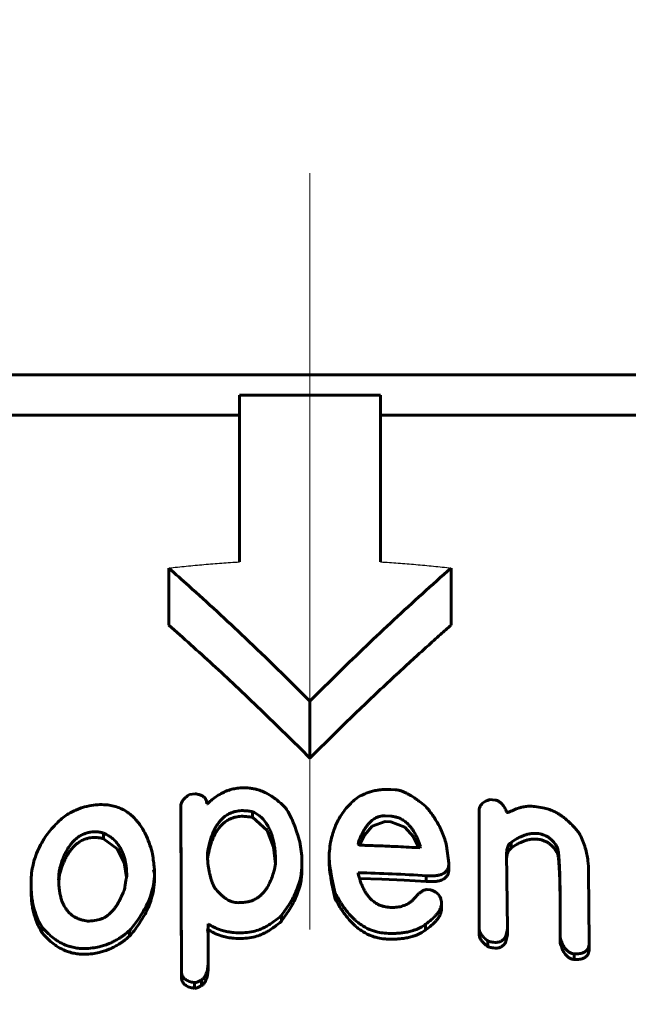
# Model space of a CAD drawing. Header units: millimetres. Extents: x 0 to 841, y 0 to 594.
# Tile 23 of 27: x 653.3 to 659.33, y 382.36 to 392.12. Entities that reach past the tile are written whole.
import ezdxf

# ---------------------------------------------------------------- set-up
doc = ezdxf.new("R2010")
doc.units = ezdxf.units.MM
for name, pattern in [('K5LT-1', [0]), ('K5LT_AXLED', [12, 7.5, -1.5, 1.5, -1.5]), ('K5LT_BASIC', [0]), ('K5LT_THIN', [0])]:
    doc.linetypes.add(name, pattern=pattern)
doc.layers.add('Системный слой', color=7, linetype='Continuous')
doc.layers.add('Системный слой (1)', color=251, linetype='Continuous', true_color=0x6c6c6c)
doc.styles.add('KDIMTEXTSTYLE', font='txt', dxfattribs={"width": 0.96, "oblique": 15, "height": 5})
doc.styles.add('KTEXTSTYLE', font='txt', dxfattribs={"width": 0.96, "height": 5})
doc.dimstyles.new('KDIMSTYLE (0.40)', dxfattribs={"dimtxt": 5, "dimasz": 1, "dimexe": 2, "dimexo": 0, "dimgap": 1, "dimtad": 1, "dimlfac": 2.5, "dimtxsty": 'KDIMTEXTSTYLE', "dimsah": 1, "dimcen": 0, "dimdle": 1, "dimadec": 0, "dimazin": 0, "dimtfac": 0.667, "dimtmove": 0, "dimatfit": 3, "dimfxl": 1, "dimtvp": 1, "dimtolj": 1, "dimtzin": 0, "dimarcsym": 0})

# ---------------------------------------------------------------- blocks, each defined once
blk = doc.blocks.new('U68')
at = {"layer": 'Системный слой (1)', "color": 150, "linetype": 'K5LT_BASIC', "lineweight": 60, "true_color": 0x0080ff}
for p, q in [((654.2644, 383.9006), (654.1296, 384.0024)), ((654.3339, 383.7662), (654.2644, 383.9006)), ((654.3586, 383.6212), (654.3339, 383.7662))]:
    blk.add_line(p, q, dxfattribs=at)
blk = doc.blocks.new('U69')
at = {"layer": 'Системный слой (1)', "color": 150, "linetype": 'K5LT_BASIC', "lineweight": 60, "true_color": 0x0080ff}
for p, q in [((656.8892, 383.6013), (656.6685, 383.6078)), ((657.1098, 383.5916), (656.8892, 383.6013)), ((657.3303, 383.5785), (657.1098, 383.5916))]:
    blk.add_line(p, q, dxfattribs=at)
blk = doc.blocks.new('U70')
at = {"layer": 'Системный слой (1)', "color": 150, "linetype": 'K5LT_BASIC', "lineweight": 60, "true_color": 0x0080ff}
for p, q in [((658.1275, 383.8154), (658.1323, 383.8492)), ((658.1323, 383.8492), (658.1451, 383.8814)), ((658.1451, 383.8814), (658.1708, 383.9086))]:
    blk.add_line(p, q, dxfattribs=at)
blk = doc.blocks.new('U71')
at = {"layer": 'Системный слой (1)', "color": 150, "linetype": 'K5LT_BASIC', "lineweight": 60, "true_color": 0x0080ff}
for p, q in [((655.7522, 384.0843), (655.6058, 384.2155)), ((655.8151, 383.92), (655.7522, 384.0843)), ((655.8354, 383.7496), (655.8151, 383.92))]:
    blk.add_line(p, q, dxfattribs=at)
blk = doc.blocks.new('U72')
at = {"layer": 'Системный слой (1)', "color": 150, "linetype": 'K5LT_BASIC', "lineweight": 60, "true_color": 0x0080ff}
for p, q in [((657.1185, 384.1174), (656.9783, 384.1687)), ((657.2045, 384.0204), (657.1185, 384.1174)), ((657.2574, 383.9126), (657.2045, 384.0204))]:
    blk.add_line(p, q, dxfattribs=at)
blk = doc.blocks.new('U75')
at = {"layer": 'Системный слой (1)', "color": 150, "linetype": 'K5LT_BASIC', "lineweight": 60, "true_color": 0x0080ff}
for p, q in [((653.6947, 383.6487), (653.6884, 383.6108)), ((653.7053, 383.6864), (653.6947, 383.6487)), ((653.6884, 383.6108), (653.6853, 383.5731))]:
    blk.add_line(p, q, dxfattribs=at)
blk = doc.blocks.new('U81')
at = {"layer": 'Системный слой (1)', "color": 150, "linetype": 'K5LT_BASIC', "lineweight": 60, "true_color": 0x0080ff}
for p, q in [((656.921, 384.1719), (656.7929, 384.128)), ((656.7929, 384.128), (656.7177, 384.0385)), ((656.7177, 384.0385), (656.6681, 383.9397))]:
    blk.add_line(p, q, dxfattribs=at)
blk = doc.blocks.new('U94')
at = {"layer": 'Системный слой (1)', "color": 150, "linetype": 'K5LT_BASIC', "lineweight": 60, "true_color": 0x0080ff}
for p, q in [((655.1671, 383.0699), (655.1676, 383.0806)), ((655.1676, 383.0806), (655.1678, 383.0913)), ((655.1678, 383.0913), (655.1679, 383.102))]:
    blk.add_line(p, q, dxfattribs=at)
blk = doc.blocks.new('D10')
at = {"layer": 'Системный слой (1)'}
for points in [[(601.8764, 401.5653), (602.3764, 402.2236), (597.3764, 401.5653), (602.3764, 400.907)], [(701.5764, 400.907), (706.5764, 401.5653), (701.5764, 402.2236), (702.0764, 401.5653)]]:
    blk.add_hatch(color=7, dxfattribs=at).paths.add_polyline_path(points)
at = {"layer": 'Системный слой (1)', "color": 7, "linetype": 'K5LT_THIN', "lineweight": 18}
for p, q in [((597.3764, 307.0019), (597.3764, 403.5653)), ((706.5764, 347.565), (706.5764, 403.5653)), ((597.3764, 401.5653), (602.3764, 402.2236)), ((602.3764, 402.2236), (601.8764, 401.5653)), ((702.0764, 401.5653), (701.5764, 402.2236)), ((701.5764, 402.2236), (706.5764, 401.5653)), ((602.3764, 400.907), (597.3764, 401.5653)), ((706.5764, 401.5653), (597.3764, 401.5653)), ((601.8764, 401.5653), (602.3764, 400.907)), ((706.5764, 401.5653), (701.5764, 400.907)), ((701.5764, 400.907), (702.0764, 401.5653))]:
    blk.add_line(p, q, dxfattribs=at)
blk.add_wipeout([(646.4362, 402.5653), (646.4362, 409.9472), (657.0734, 409.9472), (657.0734, 402.5653)]).dxf.layer = 'Системный слой (1)'
at = {"layer": 'Системный слой (1)', "color": 7, "insert": (646.4362, 409.1528), "char_height": 5, "attachment_point": 1, "style": 'KTEXTSTYLE'}
blk.add_mtext('\\fArial|b0|c204|p34;\\H5.0;\\W1.000;\\Q15;\\fGOST Type AU|b0|i0|c204|p34;\\Q15;\\W0.960;273', dxfattribs=at)
blk = doc.blocks.new('KDIMARROW_01')
at = {"layer": 'Системный слой'}
blk.add_hatch(color=0, dxfattribs=at).paths.add_polyline_path([(0, 0), (-5, 0.6583), (-4.5, 0), (-5, -0.6583)])
at = {"layer": 'Системный слой', "color": 0, "linetype": 'K5LT_THIN', "lineweight": 18}
for p, q in [((-4.5, 0), (-5, 0.6583)), ((-5, 0.6583), (0, 0)), ((0, 0), (-5, -0.6583)), ((-5, -0.6583), (-4.5, 0))]:
    blk.add_line(p, q, dxfattribs=at)
at = {"layer": 'Системный слой (1)', "color": 0, "linetype": 'K5LT_THIN', "lineweight": 18}
blk.add_line((221.4397, 125.4387), (221.0397, 125.4387), dxfattribs=at)

msp = doc.modelspace()

# ---------------------------------------------------------------- linework, layer by layer
at = {"layer": 'Системный слой (1)', "color": 150, "linetype": 'K5LT_BASIC', "lineweight": 60, "true_color": 0x0080ff}
for p, q in [((648.5764, 388.6019), (663.7764, 388.6019)), ((655.4764, 386.7472), (655.4764, 388.4019)), ((655.4764, 388.4019), (656.8764, 388.4019)), ((656.8764, 388.4019), (656.8764, 386.7472)), ((646.201, 388.2019), (655.4764, 388.2019)), ((656.8764, 388.2019), (666.1519, 388.2019)), ((654.7764, 386.1205), (654.7764, 386.6862)), ((657.5764, 386.1205), (657.5764, 386.6862)), ((656.1764, 384.8019), (656.1764, 385.3676)), ((654.981, 384.442), (655.0383, 384.4468)), ((656.9783, 384.4909), (657.022, 384.4883)), ((655.1529, 384.3483), (655.1611, 384.3489)), ((657.962, 384.392), (658.0125, 384.3854)), ((654.9018, 382.6871), (654.895, 384.3269)), ((654.895, 384.2704), (654.895, 384.3269)), ((654.895, 384.2704), (654.9018, 382.6305)), ((655.6058, 384.2155), (655.6058, 384.272)), ((657.8543, 383.1127), (657.8543, 384.2781)), ((658.1271, 384.2711), (658.1271, 384.263)), ((658.1271, 384.263), (658.1421, 384.2609)), ((656.921, 384.2284), (656.9783, 384.2253)), ((656.921, 384.1719), (656.9783, 384.1687)), ((654.1296, 384.0024), (654.1296, 384.059)), ((656.0806, 383.9477), (656.0956, 383.8319)), ((656.655, 383.9455), (656.6618, 383.9807)), ((656.6618, 383.9422), (656.6618, 383.9807)), ((658.1708, 383.9086), (658.1708, 383.9651)), ((655.1611, 383.8019), (655.1611, 383.859)), ((657.273, 383.9252), (657.2662, 383.9121)), ((657.5322, 383.9329), (657.554, 383.7583)), ((658.1271, 383.8576), (658.1339, 383.1076)), ((658.6237, 383.8666), (658.6237, 383.9232)), ((656.0956, 383.8319), (656.0956, 383.7241)), ((656.3671, 383.7443), (656.3671, 383.8008)), ((657.554, 383.7018), (657.554, 383.7583)), ((653.7053, 383.6864), (653.7053, 383.743)), ((654.6262, 383.6921), (654.6344, 383.6577)), ((654.6344, 383.6577), (654.6344, 383.6997)), ((654.6344, 383.6011), (654.6344, 383.6577)), ((656.0956, 383.6675), (656.0956, 383.7241)), ((656.655, 383.6646), (656.655, 383.6578)), ((658.9402, 383.6756), (658.947, 382.9745)), ((653.4106, 383.4994), (653.4106, 383.556)), ((657.3303, 383.5785), (657.3303, 383.6351)), ((656.4244, 383.4133), (656.4244, 383.4699)), ((657.3385, 383.4971), (657.374, 383.4942)), ((655.5062, 383.3695), (655.4776, 383.3682)), ((657.4817, 383.3777), (657.4817, 383.3642)), ((657.4817, 383.3076), (657.4817, 383.3642)), ((655.8937, 383.1835), (655.8937, 383.2401)), ((658.6592, 383.0241), (658.6592, 383.1802)), ((653.5184, 383.0736), (653.5184, 383.1302)), ((654.3888, 383.0368), (654.3888, 383.0934)), ((655.1611, 383.1009), (655.1679, 383.066)), ((655.1679, 383.102), (655.1679, 383.1586)), ((655.1679, 383.066), (655.1679, 382.7924)), ((655.5349, 383.0709), (655.513, 383.07)), ((657.3235, 383.0975), (657.3235, 383.1541)), ((657.8543, 383.0561), (657.8543, 383.1127)), ((658.1339, 383.051), (658.1339, 383.1076)), ((655.5349, 383.0144), (655.513, 383.0134)), ((657.9402, 382.9325), (657.9402, 382.9891)), ((657.9975, 382.9756), (657.9907, 382.9764)), ((658.6592, 382.9675), (658.6592, 383.0241)), ((658.947, 382.918), (658.947, 382.9745)), ((657.9975, 382.919), (657.9907, 382.9199)), ((655.1679, 382.7358), (655.1679, 382.7924)), ((658.7956, 382.8035), (658.7956, 382.8601)), ((655.0383, 382.5752), (655.0314, 382.5747)), ((655.0314, 382.5181), (655.0314, 382.5747)), ((655.1024, 382.5449), (655.1024, 382.6015)), ((655.0383, 382.5186), (655.0314, 382.5181))]:
    msp.add_line(p, q, dxfattribs=at)
for centre, radius, start, end in [((656.0526, 369.6102), 14.898, 80.59452, 80.90283), ((656.2663, 367.4909), 15.8576, 98.00239, 98.26632)]:
    msp.add_arc(centre, radius, start, end, dxfattribs=at)
at = {"layer": 'Системный слой (1)', "color": 7, "linetype": 'K5LT-1'}
for points in [[(654.7764, 386.6862), (654.8343, 386.6929), (654.9505, 386.7056), (655.1258, 386.7221), (655.3014, 386.7362), (655.4182, 386.7438), (655.4764, 386.7472)], [(656.8764, 386.7472), (656.9347, 386.7438), (657.0514, 386.7362), (657.2267, 386.7222), (657.4018, 386.7056), (657.5183, 386.6929), (657.5764, 386.6862)]]:
    msp.add_open_spline(points, degree=3, dxfattribs=at)
at = {"layer": 'Системный слой (1)', "color": 150, "linetype": 'K5LT_BASIC', "lineweight": 60, "true_color": 0x0080ff}
for points, knots in [([(656.1764, 385.3676), (655.9638, 385.5802), (655.5666, 385.9681), (655.0973, 386.4021), (654.8428, 386.628), (654.7764, 386.6862)], [0, 0, 0, 0, 2.785503, 5.164579, 6, 6, 6, 6]), ([(657.5764, 386.6862), (657.3856, 386.5188), (657.0122, 386.1802), (656.5478, 385.736), (656.2722, 385.4633), (656.1764, 385.3676)], [0, 0, 0, 0, 2.4017, 4.74577, 6, 6, 6, 6]), ([(654.7764, 386.1205), (654.9229, 385.992), (655.1447, 385.7925), (655.4476, 385.5106), (655.7699, 385.2041), (656.0146, 384.9637), (656.1764, 384.8019)], [0, 0, 0, 0, 2.151747, 3.280598, 4.526652, 7, 7, 7, 7]), ([(657.5764, 386.1205), (657.5413, 386.0897), (657.4616, 386.0193), (657.3537, 385.9228), (657.2301, 385.8109), (657.0922, 385.6846), (656.8572, 385.4657), (656.5484, 385.1705), (656.3003, 384.9258), (656.1764, 384.8019)], [0, 0, 0, 0, 0.737512, 1.675221, 2.276235, 3.354583, 4.604913, 7.2952, 10, 10, 10, 10]), ([(654.981, 384.442), (654.9676, 384.4321), (654.9492, 384.4173), (654.929, 384.3969), (654.9144, 384.3796), (654.9022, 384.3602), (654.896, 384.3412), (654.895, 384.3307), (654.895, 384.3269)], [0, 0, 0, 0, 2.763031, 3.942816, 5.011791, 6.831091, 8.223491, 9, 9, 9, 9]), ([(655.1529, 384.3483), (655.1529, 384.3609), (655.1507, 384.3762), (655.1434, 384.3924), (655.1394, 384.3995), (655.1334, 384.4077), (655.124, 384.4173), (655.1108, 384.4267), (655.0948, 384.4345), (655.0709, 384.4424), (655.0516, 384.4455), (655.0383, 384.4468)], [0, 0, 0, 0, 3.166019, 3.76531, 4.307328, 5.112398, 6.110828, 7.270967, 8.489876, 9.607573, 12, 12, 12, 12]), ([(655.498, 384.507), (655.4787, 384.5061), (655.4508, 384.503), (655.4153, 384.4957), (655.3884, 384.4887), (655.3588, 384.4789), (655.3269, 384.4657), (655.2864, 384.4455), (655.242, 384.4176), (655.1978, 384.3831), (655.1722, 384.3598), (655.1611, 384.3489)], [0, 0, 0, 0, 1.690778, 2.462622, 3.206433, 4.172037, 5.283571, 6.377912, 8.431278, 10.364413, 12, 12, 12, 12]), ([(655.9373, 384.3048), (655.9163, 384.327), (655.88, 384.362), (655.8303, 384.4011), (655.7845, 384.4322), (655.7441, 384.4548), (655.6951, 384.4762), (655.6577, 384.4889), (655.6159, 384.4989), (655.5704, 384.5063), (655.5298, 384.5082), (655.5028, 384.5073), (655.498, 384.507)], [0, 0, 0, 0, 2.687989, 4.320078, 5.270497, 7.19846, 7.973166, 9.362157, 10.13956, 11.103342, 12.664179, 13, 13, 13, 13]), ([(656.9783, 384.4909), (656.9642, 384.4917), (656.9412, 384.4923), (656.9077, 384.4912), (656.8772, 384.4887), (656.8398, 384.4834), (656.7984, 384.4744), (656.7548, 384.4611), (656.7006, 384.4397), (656.6634, 384.4199), (656.64, 384.4055)], [0, 0, 0, 0, 1.251579, 2.031718, 2.976202, 3.980406, 5.432642, 6.846072, 8.221194, 11, 11, 11, 11]), ([(657.3235, 384.3237), (657.302, 384.3414), (657.2695, 384.3671), (657.2219, 384.4011), (657.1868, 384.4241), (657.1511, 384.4448), (657.1199, 384.4606), (657.0874, 384.4741), (657.0556, 384.484), (657.0327, 384.4876), (657.022, 384.4883)], [0, 0, 0, 0, 2.814073, 4.119453, 5.71395, 6.864091, 8.045762, 8.973469, 10.074025, 11, 11, 11, 11]), ([(654.0082, 384.3321), (653.978, 384.3274), (653.9314, 384.3161), (653.8811, 384.2975), (653.84, 384.2797), (653.7959, 384.2575), (653.7599, 384.2355), (653.7421, 384.2238)], [0, 0, 0, 0, 2.442065, 3.859676, 4.380073, 6.146694, 8, 8, 8, 8]), ([(654.6125, 383.8697), (654.6037, 383.9005), (654.5845, 383.9603), (654.5509, 384.0389), (654.5165, 384.102), (654.4869, 384.1463), (654.4536, 384.1882), (654.4217, 384.2215), (654.3883, 384.2494), (654.3541, 384.274), (654.3211, 384.2928), (654.2763, 384.3123), (654.2318, 384.3269), (654.1667, 384.3388), (654.0914, 384.3419), (654.0367, 384.3366), (654.0082, 384.3321)], [0, 0, 0, 0, 2.2688, 4.346965, 5.795623, 7.097762, 7.880491, 9.272701, 10.009309, 10.541229, 11.793552, 12.189864, 13.252639, 14.302688, 15.587717, 17, 17, 17, 17]), ([(656.64, 384.4055), (656.607, 384.3786), (656.5567, 384.3303), (656.4978, 384.2556), (656.4591, 384.1924), (656.4203, 384.112), (656.3822, 383.9958), (656.3683, 383.8838), (656.3671, 383.8125), (656.3671, 383.8008)], [0, 0, 0, 0, 1.652054, 2.786236, 3.970853, 4.833424, 6.712916, 9.463775, 10, 10, 10, 10]), ([(657.962, 384.392), (657.95, 384.3884), (657.9306, 384.3813), (657.9059, 384.3681), (657.8871, 384.3541), (657.873, 384.3386), (657.864, 384.3235), (657.8563, 384.3039), (657.8543, 384.2888), (657.8543, 384.2781)], [0, 0, 0, 0, 1.898786, 3.176523, 4.536252, 5.880962, 6.982352, 7.873221, 10, 10, 10, 10]), ([(658.1271, 384.2711), (658.1246, 384.2766), (658.1188, 384.2889), (658.1085, 384.3079), (658.0962, 384.3271), (658.0837, 384.343), (658.0718, 384.3554), (658.0605, 384.3651), (658.0483, 384.3733), (658.0357, 384.3795), (658.0237, 384.3834), (658.0162, 384.3849), (658.0125, 384.3854)], [0, 0, 0, 0, 1.538204, 3.509798, 5.459812, 7.178476, 8.348925, 9.424773, 10.493132, 11.506831, 12.281727, 13, 13, 13, 13]), ([(655.1611, 383.859), (655.1654, 383.8876), (655.1738, 383.9326), (655.1896, 383.9928), (655.2044, 384.0374), (655.22, 384.075), (655.2375, 384.1104), (655.2545, 384.139), (655.2713, 384.1622), (655.2912, 384.1868), (655.3121, 384.2077), (655.3373, 384.2272), (655.3535, 384.2381), (655.3761, 384.2509), (655.4048, 384.2636), (655.4371, 384.2729), (655.4684, 384.2786), (655.4875, 384.2803), (655.498, 384.2808)], [0, 0, 0, 0, 3.191603, 4.972326, 6.659356, 8.183198, 9.245968, 10.736105, 11.54399, 12.066954, 13.800416, 14.296274, 14.918984, 15.504248, 16.509079, 17.505398, 18.179126, 19, 19, 19, 19]), ([(655.6058, 384.272), (655.5969, 384.2731), (655.5814, 384.2749), (655.5588, 384.2773), (655.5399, 384.279), (655.5238, 384.2802), (655.5124, 384.2808), (655.5043, 384.281), (655.4999, 384.2809), (655.498, 384.2808)], [0, 0, 0, 0, 2.512746, 4.31796, 6.316921, 7.775851, 8.785342, 9.49352, 10, 10, 10, 10]), ([(655.8364, 383.7545), (655.8364, 383.7872), (655.8347, 383.8392), (655.8274, 383.9095), (655.8184, 383.9637), (655.8076, 384.0095), (655.7944, 384.0519), (655.7793, 384.0906), (655.7609, 384.1271), (655.7364, 384.1664), (655.7113, 384.1973), (655.6787, 384.2275), (655.6486, 384.2502), (655.6208, 384.2653), (655.6058, 384.272)], [0, 0, 0, 0, 2.624666, 4.130215, 5.590446, 6.967239, 7.832652, 9.060281, 10.162212, 10.930306, 12.503607, 13.010403, 13.986996, 15, 15, 15, 15]), ([(656.0806, 383.9477), (656.0733, 383.9777), (656.0618, 384.0198), (656.0441, 384.0758), (656.0295, 384.1173), (656.0128, 384.16), (655.9922, 384.2067), (655.968, 384.2546), (655.9478, 384.2886), (655.9373, 384.3048)], [0, 0, 0, 0, 2.447631, 3.454655, 4.616609, 5.896677, 7.024027, 8.558937, 10, 10, 10, 10]), ([(657.5322, 383.9329), (657.521, 383.9772), (657.4995, 384.042), (657.4614, 384.1236), (657.4316, 384.1773), (657.3886, 384.2444), (657.3514, 384.2921), (657.3235, 384.3237)], [0, 0, 0, 0, 2.594918, 3.813, 4.911823, 5.883665, 8, 8, 8, 8]), ([(658.4082, 384.3208), (658.3883, 384.3239), (658.352, 384.3259), (658.3044, 384.3207), (658.2724, 384.3136), (658.2359, 384.3033), (658.1935, 384.2872), (658.1586, 384.2699), (658.1421, 384.2609)], [0, 0, 0, 0, 1.797894, 3.292066, 4.441356, 4.95257, 7.007475, 9, 9, 9, 9]), ([(658.8543, 384.0455), (658.8337, 384.0727), (658.8024, 384.111), (658.754, 384.161), (658.7191, 384.1929), (658.6849, 384.2199), (658.6553, 384.2405), (658.6248, 384.2592), (658.5867, 384.2785), (658.5406, 384.2964), (658.5055, 384.3049), (658.4873, 384.3079)], [0, 0, 0, 0, 2.960033, 4.16016, 5.696388, 6.764065, 7.573178, 8.458309, 9.45452, 10.706472, 12, 12, 12, 12]), ([(653.7421, 384.2238), (653.7062, 384.194), (653.6518, 384.1433), (653.5885, 384.0699), (653.5474, 384.0133), (653.5084, 383.9499), (653.4725, 383.8777), (653.4445, 383.7992), (653.4178, 383.6915), (653.4106, 383.6128), (653.4106, 383.556)], [0, 0, 0, 0, 1.738836, 2.82707, 3.835327, 4.592273, 5.942738, 7.304619, 8.304245, 11, 11, 11, 11]), ([(655.1611, 383.8024), (655.1654, 383.831), (655.1738, 383.8761), (655.1896, 383.9362), (655.2044, 383.9808), (655.22, 384.0185), (655.2375, 384.0538), (655.2545, 384.0824), (655.2713, 384.1056), (655.2912, 384.1302), (655.3121, 384.1511), (655.3373, 384.1706), (655.3535, 384.1815), (655.3761, 384.1944), (655.4048, 384.207), (655.4371, 384.2164), (655.4684, 384.222), (655.4875, 384.2238), (655.498, 384.2243)], [0, 0, 0, 0, 3.191603, 4.972326, 6.659356, 8.183198, 9.245968, 10.736105, 11.54399, 12.066954, 13.800416, 14.296274, 14.918984, 15.504248, 16.509079, 17.505398, 18.179126, 19, 19, 19, 19]), ([(655.6058, 384.2155), (655.5969, 384.2165), (655.5814, 384.2183), (655.5588, 384.2207), (655.5399, 384.2225), (655.5238, 384.2237), (655.5124, 384.2243), (655.5043, 384.2244), (655.4999, 384.2244), (655.498, 384.2243)], [0, 0, 0, 0, 2.512746, 4.31796, 6.316921, 7.775851, 8.785342, 9.49352, 10, 10, 10, 10]), ([(656.921, 384.2284), (656.9148, 384.2288), (656.9053, 384.2288), (656.8912, 384.2277), (656.8778, 384.2258), (656.8619, 384.222), (656.8452, 384.2163), (656.8285, 384.2085), (656.8113, 384.1985), (656.7933, 384.1854), (656.7747, 384.1688), (656.7563, 384.1492), (656.7388, 384.1271), (656.7205, 384.1003), (656.6997, 384.0649), (656.6796, 384.0239), (656.6671, 383.9941), (656.6618, 383.9807)], [0, 0, 0, 0, 0.71624, 1.083961, 1.621511, 2.292582, 3.021465, 3.772067, 4.607585, 5.612885, 6.776045, 8.070721, 9.477831, 10.923969, 12.939811, 15.737414, 18, 18, 18, 18]), ([(657.273, 383.9252), (657.2654, 383.9485), (657.2514, 383.9866), (657.2277, 384.0372), (657.2076, 384.0729), (657.1891, 384.1004), (657.1726, 384.1219), (657.1519, 384.1454), (657.1284, 384.1671), (657.1039, 384.1846), (657.0852, 384.1957), (657.0672, 384.2046), (657.0443, 384.2135), (657.015, 384.2215), (656.991, 384.2245), (656.9783, 384.2253)], [0, 0, 0, 0, 3.002362, 4.858217, 6.578313, 7.740329, 8.616644, 9.576525, 11.147917, 11.957211, 12.599347, 13.260372, 13.863115, 14.875738, 16, 16, 16, 16]), ([(653.7053, 383.743), (653.7131, 383.768), (653.7262, 383.805), (653.749, 383.8563), (653.7683, 383.8928), (653.7919, 383.9302), (653.8144, 383.9597), (653.8431, 383.9904), (653.8676, 384.0115), (653.8934, 384.0288), (653.9109, 384.0389), (653.9357, 384.0508), (653.9658, 384.0614), (653.9899, 384.0665), (654.0013, 384.0682)], [0, 0, 0, 0, 2.904128, 4.270601, 5.970636, 7.232127, 8.788854, 9.643034, 11.261401, 11.743952, 12.382763, 13.003859, 14.064167, 15, 15, 15, 15]), ([(654.1296, 384.059), (654.1183, 384.0619), (654.0958, 384.0668), (654.0622, 384.0709), (654.0306, 384.0715), (654.0107, 384.0697), (654.0013, 384.0682)], [0, 0, 0, 0, 1.970782, 3.851431, 5.51168, 7, 7, 7, 7]), ([(654.3601, 383.6262), (654.3601, 383.6618), (654.3568, 383.7211), (654.343, 383.7933), (654.3297, 383.8371), (654.3179, 383.8676), (654.3054, 383.8948), (654.2872, 383.9269), (654.2629, 383.9606), (654.2328, 383.9926), (654.1987, 384.0207), (654.1643, 384.0424), (654.14, 384.0544), (654.1296, 384.059)], [0, 0, 0, 0, 3.037142, 5.030314, 6.241486, 6.91014, 7.768581, 8.731215, 9.943266, 11.090941, 12.136334, 13.229737, 14, 14, 14, 14]), ([(658.1708, 383.9651), (658.1894, 383.9785), (658.2205, 383.9988), (658.2637, 384.0211), (658.2917, 384.0329), (658.3168, 384.0417), (658.3433, 384.0491), (658.3757, 384.0546), (658.4098, 384.0562), (658.432, 384.0543), (658.4436, 384.0525)], [0, 0, 0, 0, 2.853611, 4.503882, 5.722752, 6.341165, 7.479859, 8.742938, 9.818625, 11, 11, 11, 11]), ([(658.4436, 384.0525), (658.4532, 384.051), (658.4683, 384.0478), (658.4883, 384.0418), (658.5052, 384.0355), (658.525, 384.0263), (658.5491, 384.0118), (658.5738, 383.9916), (658.5942, 383.9692), (658.6107, 383.9463), (658.6194, 383.9313), (658.6237, 383.9232)], [0, 0, 0, 0, 1.354483, 2.159293, 2.937334, 3.932436, 5.319582, 7.124477, 8.922473, 10.329576, 12, 12, 12, 12]), ([(658.9402, 383.6756), (658.9402, 383.7117), (658.9367, 383.7689), (658.9236, 383.8471), (658.9017, 383.9346), (658.8762, 384.0007), (658.8543, 384.0455)], [0, 0, 0, 0, 2.057599, 3.237444, 4.414988, 7, 7, 7, 7]), ([(654.0013, 384.0117), (653.9928, 384.0104), (653.9737, 384.0066), (653.9478, 383.9987), (653.923, 383.9884), (653.9028, 383.9779), (653.8744, 383.9601), (653.848, 383.9385), (653.8206, 383.9101), (653.8004, 383.8851), (653.7819, 383.8582), (653.7639, 383.8282), (653.7466, 383.7945), (653.7253, 383.7459), (653.7127, 383.7102), (653.7053, 383.6864)], [0, 0, 0, 0, 0.748424, 1.682875, 2.352816, 3.13287, 3.75136, 5.471912, 6.433906, 7.762068, 8.829089, 9.944953, 11.606397, 13.067026, 16, 16, 16, 16]), ([(654.1296, 384.0024), (654.1183, 384.0053), (654.0958, 384.0102), (654.0622, 384.0143), (654.0306, 384.0149), (654.0107, 384.0131), (654.0013, 384.0117)], [0, 0, 0, 0, 1.970782, 3.851431, 5.51168, 7, 7, 7, 7]), ([(656.655, 383.9455), (656.6574, 383.9442), (656.6613, 383.9423), (656.6667, 383.9402), (656.6714, 383.9387), (656.6748, 383.938), (656.6768, 383.938)], [0, 0, 0, 0, 2.590913, 3.985375, 5.279698, 7, 7, 7, 7]), ([(658.1271, 383.8576), (658.1271, 383.8687), (658.1282, 383.8871), (658.1333, 383.9117), (658.1433, 383.9382), (658.157, 383.956), (658.1708, 383.9651)], [0, 0, 0, 0, 1.995123, 3.281781, 4.513032, 7, 7, 7, 7]), ([(658.1708, 383.9086), (658.1894, 383.9219), (658.2205, 383.9422), (658.2637, 383.9646), (658.2917, 383.9764), (658.3168, 383.9851), (658.3433, 383.9925), (658.3757, 383.998), (658.4098, 383.9996), (658.432, 383.9978), (658.4436, 383.9959)], [0, 0, 0, 0, 2.853611, 4.503882, 5.722752, 6.341165, 7.479859, 8.742938, 9.818625, 11, 11, 11, 11]), ([(658.4436, 383.9959), (658.4532, 383.9944), (658.4683, 383.9912), (658.4883, 383.9852), (658.5052, 383.9789), (658.525, 383.9697), (658.5491, 383.9553), (658.5738, 383.9351), (658.5942, 383.9126), (658.6107, 383.8897), (658.6194, 383.8748), (658.6237, 383.8666)], [0, 0, 0, 0, 1.354483, 2.159293, 2.937334, 3.932436, 5.319582, 7.124477, 8.922473, 10.329576, 12, 12, 12, 12]), ([(654.6344, 383.6997), (654.6343, 383.7007), (654.6341, 383.7036), (654.6337, 383.7083), (654.6329, 383.7153), (654.6317, 383.7257), (654.6297, 383.7418), (654.6267, 383.7646), (654.621, 383.8081), (654.6161, 383.8438), (654.6125, 383.8697)], [0, 0, 0, 0, 0.186985, 0.554316, 0.91041, 1.554744, 2.559124, 4.045888, 5.97909, 11, 11, 11, 11]), ([(656.6768, 383.938), (656.6986, 383.9372), (656.74, 383.9358), (656.8072, 383.9335), (656.9105, 383.9298), (657.0655, 383.9233), (657.1947, 383.9164), (657.2662, 383.9121)], [0, 0, 0, 0, 0.885205, 1.687785, 2.734791, 5.087884, 8, 8, 8, 8]), ([(658.6237, 383.9232), (658.6244, 383.9231), (658.6251, 383.9227), (658.626, 383.922), (658.6267, 383.9213), (658.6276, 383.9202), (658.6287, 383.9185), (658.6302, 383.9154), (658.6321, 383.9103), (658.6343, 383.9025), (658.6365, 383.8921), (658.6387, 383.8789), (658.6411, 383.8609), (658.6436, 383.8366), (658.6462, 383.8052), (658.6489, 383.7635), (658.6519, 383.7028), (658.6546, 383.6207), (658.6567, 383.526), (658.658, 383.4342), (658.659, 383.3197), (658.6592, 383.2367), (658.6592, 383.1802)], [0, 0, 0, 0, 0.041405, 0.059023, 0.082527, 0.115643, 0.166503, 0.252017, 0.405228, 0.645051, 0.969161, 1.370612, 1.854734, 2.633106, 3.612035, 4.757665, 6.500102, 9.226654, 12.375168, 15.28587, 17.74582, 23, 23, 23, 23]), ([(658.6237, 383.8666), (658.6244, 383.8665), (658.6251, 383.8661), (658.626, 383.8654), (658.6267, 383.8647), (658.6276, 383.8636), (658.6287, 383.8619), (658.6302, 383.8588), (658.6321, 383.8537), (658.6343, 383.8459), (658.6365, 383.8355), (658.6387, 383.8224), (658.6411, 383.8043), (658.6436, 383.7801), (658.6462, 383.7487), (658.6489, 383.7069), (658.6519, 383.6463), (658.6546, 383.5641), (658.6567, 383.4694), (658.658, 383.3776), (658.659, 383.2632), (658.6592, 383.1801), (658.6592, 383.1236)], [0, 0, 0, 0, 0.041405, 0.059023, 0.082527, 0.115643, 0.166503, 0.252017, 0.405228, 0.645051, 0.969161, 1.370612, 1.854734, 2.633106, 3.612035, 4.757665, 6.500102, 9.226654, 12.375168, 15.28587, 17.74582, 23, 23, 23, 23]), ([(655.1611, 383.8019), (655.1634, 383.7726), (655.1682, 383.7303), (655.1776, 383.6769), (655.1853, 383.6422), (655.1935, 383.611), (655.2056, 383.5723), (655.2166, 383.5442), (655.2252, 383.5258)], [0, 0, 0, 0, 2.806796, 4.072363, 5.168119, 6.185917, 7.124989, 9, 9, 9, 9]), ([(655.5062, 383.3695), (655.5222, 383.3703), (655.551, 383.3735), (655.5849, 383.3822), (655.607, 383.3902), (655.6235, 383.3975), (655.6416, 383.4068), (655.6629, 383.4203), (655.685, 383.4375), (655.7066, 383.458), (655.7268, 383.4813), (655.7442, 383.5053), (655.7628, 383.5353), (655.7821, 383.5731), (655.802, 383.6223), (655.8212, 383.6837), (655.8314, 383.7287), (655.8364, 383.7545)], [0, 0, 0, 0, 1.267579, 2.281051, 2.818295, 3.206122, 3.803932, 4.565627, 5.433718, 6.370387, 7.386995, 8.458328, 9.370876, 11.019039, 12.9232, 15.067454, 18, 18, 18, 18]), ([(656.3671, 383.8008), (656.37, 383.7698), (656.3759, 383.7201), (656.3931, 383.6096), (656.4098, 383.5304), (656.4244, 383.4699)], [0, 0, 0, 0, 1.682059, 2.689378, 6, 6, 6, 6]), ([(657.3303, 383.6351), (657.3518, 383.6334), (657.3885, 383.632), (657.4265, 383.6353), (657.4458, 383.6387), (657.4566, 383.6409), (657.4715, 383.645), (657.4891, 383.6515), (657.5069, 383.6611), (657.522, 383.6731), (657.5331, 383.6858), (657.5433, 383.702), (657.552, 383.7258), (657.554, 383.7464), (657.554, 383.7583)], [0, 0, 0, 0, 2.906104, 4.774367, 5.093595, 5.587169, 6.296414, 7.244994, 8.285155, 9.347949, 10.330734, 11.152742, 12.745573, 15, 15, 15, 15]), ([(653.7053, 383.743), (653.6997, 383.7269), (653.6909, 383.6924), (653.6857, 383.6463), (653.6848, 383.6165), (653.6848, 383.6051)], [0, 0, 0, 0, 2.105656, 4.499335, 6, 6, 6, 6]), ([(654.3888, 383.0934), (654.4189, 383.1284), (654.4685, 383.1918), (654.5211, 383.2738), (654.5546, 383.3364), (654.581, 383.3938), (654.6068, 383.4644), (654.6287, 383.5548), (654.6344, 383.6214), (654.6344, 383.6577)], [0, 0, 0, 0, 2.026055, 3.580087, 4.476427, 5.366037, 6.602313, 8.142607, 10, 10, 10, 10]), ([(654.6262, 383.6921), (654.6275, 383.6922), (654.6294, 383.6926), (654.6314, 383.6937), (654.6324, 383.6945), (654.6332, 383.6954), (654.6342, 383.6972), (654.6344, 383.6987), (654.6344, 383.6997)], [0, 0, 0, 0, 2.492251, 3.477821, 4.343884, 5.213958, 6.226146, 9, 9, 9, 9]), ([(655.8937, 383.2401), (655.9261, 383.2836), (655.9709, 383.3498), (656.0221, 383.4433), (656.055, 383.5171), (656.0788, 383.5902), (656.0925, 383.6593), (656.0956, 383.7025), (656.0956, 383.7241)], [0, 0, 0, 0, 2.602905, 3.872901, 5.304934, 6.703508, 7.852297, 9, 9, 9, 9]), ([(655.8937, 383.1835), (655.9261, 383.227), (655.9709, 383.2932), (656.0221, 383.3867), (656.055, 383.4605), (656.0788, 383.5337), (656.0925, 383.6027), (656.0956, 383.6459), (656.0956, 383.6675)], [0, 0, 0, 0, 2.602905, 3.872901, 5.304934, 6.703508, 7.852297, 9, 9, 9, 9]), ([(656.3671, 383.7443), (656.37, 383.7132), (656.3759, 383.6635), (656.3931, 383.553), (656.4098, 383.4738), (656.4244, 383.4133)], [0, 0, 0, 0, 1.682059, 2.689378, 6, 6, 6, 6]), ([(656.655, 383.6578), (656.6607, 383.634), (656.6711, 383.5966), (656.6893, 383.5468), (656.7057, 383.51), (656.7223, 383.4791), (656.7407, 383.4502), (656.7587, 383.4266), (656.7769, 383.4068), (656.798, 383.3867), (656.8201, 383.3696), (656.8489, 383.3527), (656.8744, 383.3409), (656.9077, 383.33), (656.9403, 383.3237), (656.9623, 383.3216), (656.9715, 383.3212)], [0, 0, 0, 0, 2.88206, 4.488498, 6.014338, 7.398283, 8.366384, 9.727225, 10.527572, 11.124514, 12.650289, 13.21123, 14.206572, 15.156437, 16.225426, 17, 17, 17, 17]), ([(657.3303, 383.5785), (657.3518, 383.5768), (657.3885, 383.5754), (657.4265, 383.5788), (657.4458, 383.5821), (657.4566, 383.5844), (657.4715, 383.5884), (657.4891, 383.595), (657.5069, 383.6046), (657.522, 383.6165), (657.5331, 383.6292), (657.5433, 383.6454), (657.552, 383.6692), (657.554, 383.6898), (657.554, 383.7018)], [0, 0, 0, 0, 2.906104, 4.774367, 5.093595, 5.587169, 6.296414, 7.244994, 8.285155, 9.347949, 10.330734, 11.152742, 12.745573, 15, 15, 15, 15]), ([(653.4106, 383.556), (653.4106, 383.5176), (653.4134, 383.4604), (653.4237, 383.3855), (653.4385, 383.3135), (653.4659, 383.227), (653.4989, 383.1616), (653.5184, 383.1302)], [0, 0, 0, 0, 2.070939, 3.099266, 4.106596, 6.068724, 8, 8, 8, 8]), ([(653.6848, 383.6051), (653.6848, 383.5764), (653.6867, 383.5311), (653.6946, 383.4709), (653.704, 383.4261), (653.7156, 383.3883), (653.7313, 383.3495), (653.75, 383.3153), (653.7774, 383.2789), (653.8029, 383.2539), (653.8327, 383.2321), (653.8601, 383.2164), (653.8933, 383.2026), (653.9349, 383.1906), (653.9664, 383.1856), (653.9863, 383.1838)], [0, 0, 0, 0, 2.616272, 4.080238, 5.475185, 6.748314, 7.645074, 9.228259, 10.16163, 11.534466, 12.1368, 13.037394, 13.900674, 14.701953, 16, 16, 16, 16]), ([(654.3383, 383.5016), (654.34, 383.5133), (654.3429, 383.533), (654.3471, 383.5602), (654.3505, 383.5807), (654.3532, 383.5961), (654.3553, 383.6066), (654.3568, 383.6139), (654.3584, 383.6203), (654.3595, 383.6241), (654.3601, 383.6262)], [0, 0, 0, 0, 3.085543, 5.219641, 7.205968, 8.517964, 9.296772, 9.980017, 10.456736, 11, 11, 11, 11]), ([(654.3888, 383.0368), (654.4189, 383.0718), (654.4685, 383.1352), (654.5211, 383.2173), (654.5546, 383.2798), (654.581, 383.3372), (654.6068, 383.4079), (654.6287, 383.4982), (654.6344, 383.5648), (654.6344, 383.6011)], [0, 0, 0, 0, 2.026055, 3.580087, 4.476427, 5.366037, 6.602313, 8.142607, 10, 10, 10, 10]), ([(653.4106, 383.4994), (653.4106, 383.4611), (653.4134, 383.4038), (653.4237, 383.329), (653.4385, 383.2569), (653.4659, 383.1705), (653.4989, 383.105), (653.5184, 383.0736)], [0, 0, 0, 0, 2.070939, 3.099266, 4.106596, 6.068724, 8, 8, 8, 8]), ([(654.0587, 383.1941), (654.0687, 383.1955), (654.0824, 383.1984), (654.1017, 383.2042), (654.119, 383.2108), (654.1402, 383.2211), (654.1621, 383.2348), (654.1845, 383.252), (654.2079, 383.2737), (654.2297, 383.2983), (654.2488, 383.3237), (654.2701, 383.3556), (654.2943, 383.3985), (654.3183, 383.45), (654.3323, 383.4853), (654.3383, 383.5016)], [0, 0, 0, 0, 0.923689, 1.284071, 1.868561, 2.653212, 3.548347, 4.415861, 5.550427, 6.93449, 8.030289, 9.142636, 11.354741, 13.846563, 16, 16, 16, 16]), ([(655.2252, 383.5258), (655.238, 383.5083), (655.2592, 383.4818), (655.2914, 383.4486), (655.3129, 383.4297), (655.3311, 383.4159), (655.3466, 383.4053), (655.3683, 383.3925), (655.39, 383.3828), (655.4137, 383.375), (655.4372, 383.3696), (655.4604, 383.3677), (655.4743, 383.3681), (655.4776, 383.3682)], [0, 0, 0, 0, 3.331425, 5.078353, 6.741631, 7.39557, 8.260421, 9.292326, 10.739849, 11.290675, 12.378185, 13.625948, 14, 14, 14, 14]), ([(656.4244, 383.4699), (656.4418, 383.4358), (656.4671, 383.3909), (656.5095, 383.3267), (656.5431, 383.2815), (656.5786, 383.2409), (656.6057, 383.2135), (656.6319, 383.1892), (656.6586, 383.1673), (656.7035, 383.1354), (656.7441, 383.1124), (656.7872, 383.0947), (656.8151, 383.0848), (656.8571, 383.0732), (656.8998, 383.0665), (656.928, 383.0645), (656.9347, 383.0642)], [0, 0, 0, 0, 3.264913, 4.301952, 6.295987, 7.813298, 8.553175, 9.269068, 10.517882, 11.121868, 13.260757, 13.748694, 14.250412, 15.212712, 16.577945, 17, 17, 17, 17]), ([(657.3385, 383.4971), (657.3346, 383.4974), (657.3294, 383.4971), (657.3223, 383.4957), (657.3154, 383.4939), (657.3057, 383.4902), (657.294, 383.4842), (657.2818, 383.4767), (657.2706, 383.4687), (657.2556, 383.4569), (657.245, 383.4476), (657.2375, 383.4407)], [0, 0, 0, 0, 1.02211, 1.379984, 1.985369, 3.013678, 4.351407, 5.893093, 7.419454, 8.671525, 12, 12, 12, 12]), ([(657.4817, 383.3777), (657.4801, 383.3861), (657.4769, 383.3987), (657.47, 383.4162), (657.4622, 383.4316), (657.4504, 383.4484), (657.4355, 383.4634), (657.4198, 383.4747), (657.4055, 383.4826), (657.3906, 383.4891), (657.3801, 383.4925), (657.374, 383.4942)], [0, 0, 0, 0, 2.116859, 3.151405, 4.504638, 6.138743, 7.736065, 8.963192, 9.989886, 10.858108, 12, 12, 12, 12]), ([(656.4244, 383.4133), (656.4418, 383.3793), (656.4671, 383.3343), (656.5095, 383.2701), (656.5431, 383.2249), (656.5786, 383.1843), (656.6057, 383.1569), (656.6319, 383.1326), (656.6586, 383.1107), (656.7035, 383.0788), (656.7441, 383.0559), (656.7872, 383.0382), (656.8151, 383.0283), (656.8571, 383.0166), (656.8998, 383.0099), (656.928, 383.008), (656.9347, 383.0076)], [0, 0, 0, 0, 3.264913, 4.301952, 6.295987, 7.813298, 8.553175, 9.269068, 10.517882, 11.121868, 13.260757, 13.748694, 14.250412, 15.212712, 16.577945, 17, 17, 17, 17]), ([(657.2375, 383.4407), (657.2271, 383.4259), (657.2088, 383.4039), (657.179, 383.3778), (657.1553, 383.3615), (657.1317, 383.3487), (657.1082, 383.3388), (657.0833, 383.331), (657.0563, 383.3251), (657.0191, 383.3204), (656.9901, 383.3202), (656.9715, 383.3212)], [0, 0, 0, 0, 2.508555, 3.866338, 5.084946, 6.065191, 7.04458, 8.013111, 8.971042, 10.040945, 12, 12, 12, 12]), ([(657.3235, 383.1541), (657.3438, 383.1686), (657.3766, 383.194), (657.4127, 383.2281), (657.4327, 383.2506), (657.4453, 383.2669), (657.4556, 383.2818), (657.4686, 383.3047), (657.4791, 383.3323), (657.4817, 383.3546), (657.4817, 383.3642)], [0, 0, 0, 0, 2.792614, 4.650119, 5.785044, 6.401832, 7.178962, 8.029002, 9.735831, 11, 11, 11, 11]), ([(657.3235, 383.0975), (657.3438, 383.112), (657.3766, 383.1374), (657.4127, 383.1715), (657.4327, 383.194), (657.4453, 383.2103), (657.4556, 383.2253), (657.4686, 383.2481), (657.4791, 383.2757), (657.4817, 383.298), (657.4817, 383.3076)], [0, 0, 0, 0, 2.792614, 4.650119, 5.785044, 6.401832, 7.178962, 8.029002, 9.735831, 11, 11, 11, 11]), ([(655.5349, 383.0709), (655.5612, 383.0721), (655.6107, 383.0791), (655.6638, 383.096), (655.7031, 383.1123), (655.7335, 383.1268), (655.7761, 383.1507), (655.8315, 383.1878), (655.8714, 383.2204), (655.8937, 383.2401)], [0, 0, 0, 0, 1.781104, 3.416835, 3.90908, 4.847495, 5.893102, 7.578075, 10, 10, 10, 10]), ([(655.5349, 383.0144), (655.5612, 383.0155), (655.6107, 383.0226), (655.6638, 383.0395), (655.7031, 383.0557), (655.7335, 383.0703), (655.7761, 383.0942), (655.8315, 383.1313), (655.8714, 383.1638), (655.8937, 383.1835)], [0, 0, 0, 0, 1.781104, 3.416835, 3.90908, 4.847495, 5.893102, 7.578075, 10, 10, 10, 10]), ([(653.5184, 383.1302), (653.5405, 383.1027), (653.5795, 383.06), (653.6365, 383.013), (653.689, 382.9777), (653.7324, 382.9554), (653.7824, 382.9365), (653.8232, 382.9246), (653.8796, 382.9149), (653.9455, 382.9112), (653.9945, 382.9149), (654.0218, 382.9188)], [0, 0, 0, 0, 2.607965, 4.140629, 5.083942, 6.819207, 7.234791, 8.344464, 9.337302, 10.497818, 12, 12, 12, 12]), ([(653.5184, 383.0736), (653.5405, 383.0462), (653.5795, 383.0034), (653.6365, 382.9564), (653.689, 382.9212), (653.7324, 382.8989), (653.7824, 382.88), (653.8232, 382.868), (653.8796, 382.8583), (653.9455, 382.8546), (653.9945, 382.8584), (654.0218, 382.8622)], [0, 0, 0, 0, 2.607965, 4.140629, 5.083942, 6.819207, 7.234791, 8.344464, 9.337302, 10.497818, 12, 12, 12, 12]), ([(654.0218, 382.9188), (654.0437, 382.9218), (654.0796, 382.9286), (654.1235, 382.9406), (654.1564, 382.9515), (654.1883, 382.9637), (654.2247, 382.9801), (654.2641, 383.0011), (654.3221, 383.0372), (654.3626, 383.0695), (654.3888, 383.0934)], [0, 0, 0, 0, 1.661691, 2.753172, 3.459885, 4.321429, 5.401412, 6.596369, 7.89287, 11, 11, 11, 11]), ([(655.1611, 383.1009), (655.1614, 383.1009), (655.1619, 383.1012), (655.1624, 383.1016), (655.1628, 383.1021), (655.1632, 383.1027), (655.1637, 383.1038), (655.1644, 383.1058), (655.1653, 383.1094), (655.1661, 383.1149), (655.1668, 383.122), (655.1673, 383.1301), (655.1678, 383.1424), (655.1679, 383.1519), (655.1679, 383.1586)], [0, 0, 0, 0, 0.188817, 0.323951, 0.431236, 0.593904, 0.853948, 1.312042, 2.149654, 3.626913, 5.527028, 7.638768, 9.869349, 15, 15, 15, 15]), ([(655.1679, 383.1586), (655.1852, 383.1466), (655.2147, 383.1289), (655.254, 383.111), (655.2913, 383.0968), (655.3335, 383.0845), (655.3814, 383.0757), (655.4404, 383.0692), (655.4828, 383.0687), (655.513, 383.07)], [0, 0, 0, 0, 1.939633, 3.083508, 3.732707, 5.310357, 6.694048, 7.636489, 10, 10, 10, 10]), ([(655.1679, 383.102), (655.1852, 383.09), (655.2147, 383.0723), (655.254, 383.0544), (655.2913, 383.0402), (655.3335, 383.0279), (655.3814, 383.0191), (655.4404, 383.0126), (655.4828, 383.0121), (655.513, 383.0134)], [0, 0, 0, 0, 1.939633, 3.083508, 3.732707, 5.310357, 6.694048, 7.636489, 10, 10, 10, 10]), ([(656.9347, 383.0642), (656.9626, 383.0628), (657.0041, 383.0622), (657.0616, 383.0652), (657.1071, 383.0701), (657.1546, 383.0787), (657.1964, 383.0899), (657.2319, 383.1026), (657.2602, 383.1152), (657.2913, 383.1317), (657.3114, 383.145), (657.3235, 383.1541)], [0, 0, 0, 0, 2.347762, 3.46903, 4.848739, 6.231885, 7.618796, 8.655743, 9.630321, 10.481718, 12, 12, 12, 12]), ([(656.9347, 383.0076), (656.9626, 383.0062), (657.0041, 383.0056), (657.0616, 383.0086), (657.1071, 383.0136), (657.1546, 383.0222), (657.1964, 383.0334), (657.2319, 383.0461), (657.2602, 383.0586), (657.2913, 383.0751), (657.3114, 383.0885), (657.3235, 383.0975)], [0, 0, 0, 0, 2.347762, 3.46903, 4.848739, 6.231885, 7.618796, 8.655743, 9.630321, 10.481718, 12, 12, 12, 12]), ([(657.8543, 383.1127), (657.8543, 383.1055), (657.8558, 383.0934), (657.8613, 383.0775), (657.8677, 383.0643), (657.8782, 383.0476), (657.8982, 383.0238), (657.9213, 383.0035), (657.9372, 382.9914), (657.9402, 382.9891)], [0, 0, 0, 0, 1.564359, 2.638627, 3.506303, 4.548089, 6.519936, 9.337585, 10, 10, 10, 10]), ([(657.9975, 382.9756), (658.0075, 382.9744), (658.0213, 382.9738), (658.0375, 382.9752), (658.0478, 382.977), (658.0591, 382.9799), (658.072, 382.9852), (658.0851, 382.9931), (658.0971, 383.0038), (658.107, 383.0163), (658.1162, 383.0321), (658.1243, 383.0525), (658.1307, 383.0786), (658.1331, 383.0977), (658.1339, 383.1076)], [0, 0, 0, 0, 1.654944, 2.254346, 2.733703, 3.436882, 4.290059, 5.278575, 6.401537, 7.59791, 8.74822, 10.506877, 12.651845, 15, 15, 15, 15]), ([(654.0218, 382.8622), (654.0437, 382.8653), (654.0796, 382.872), (654.1235, 382.884), (654.1564, 382.8949), (654.1883, 382.9072), (654.2247, 382.9236), (654.2641, 382.9445), (654.3221, 382.9807), (654.3626, 383.0129), (654.3888, 383.0368)], [0, 0, 0, 0, 1.661691, 2.753172, 3.459885, 4.321429, 5.401412, 6.596369, 7.89287, 11, 11, 11, 11]), ([(657.8543, 383.0561), (657.8543, 383.049), (657.8558, 383.0368), (657.8613, 383.021), (657.8677, 383.0077), (657.8782, 382.991), (657.8982, 382.9672), (657.9213, 382.9469), (657.9372, 382.9348), (657.9402, 382.9325)], [0, 0, 0, 0, 1.564359, 2.638627, 3.506303, 4.548089, 6.519936, 9.337585, 10, 10, 10, 10]), ([(657.9402, 382.9891), (657.9427, 382.9877), (657.9474, 382.9856), (657.9556, 382.9828), (657.9644, 382.9806), (657.9764, 382.9783), (657.9852, 382.9771), (657.9907, 382.9764)], [0, 0, 0, 0, 1.367009, 2.457558, 3.993434, 5.488931, 8, 8, 8, 8]), ([(657.9975, 382.919), (658.0075, 382.9179), (658.0213, 382.9172), (658.0375, 382.9187), (658.0478, 382.9204), (658.0591, 382.9233), (658.072, 382.9286), (658.0851, 382.9366), (658.0971, 382.9472), (658.107, 382.9598), (658.1162, 382.9756), (658.1243, 382.9959), (658.1307, 383.022), (658.1331, 383.0411), (658.1339, 383.051)], [0, 0, 0, 0, 1.654944, 2.254346, 2.733703, 3.436882, 4.290059, 5.278575, 6.401537, 7.59791, 8.74822, 10.506877, 12.651845, 15, 15, 15, 15]), ([(658.6592, 383.0241), (658.663, 383.0083), (658.6704, 382.9829), (658.6834, 382.9526), (658.6949, 382.9316), (658.706, 382.9153), (658.721, 382.8978), (658.7365, 382.8844), (658.7533, 382.8742), (658.7674, 382.8676), (658.7814, 382.863), (658.7915, 382.8608), (658.7956, 382.8601)], [0, 0, 0, 0, 3.209461, 5.076039, 6.199775, 7.597262, 8.554716, 10.1208, 10.885715, 11.538936, 12.404972, 13, 13, 13, 13]), ([(658.6592, 382.9675), (658.663, 382.9517), (658.6704, 382.9264), (658.6834, 382.896), (658.6949, 382.875), (658.706, 382.8587), (658.721, 382.8413), (658.7365, 382.8278), (658.7533, 382.8176), (658.7674, 382.811), (658.7814, 382.8064), (658.7915, 382.8042), (658.7956, 382.8035)], [0, 0, 0, 0, 3.209461, 5.076039, 6.199775, 7.597262, 8.554716, 10.1208, 10.885715, 11.538936, 12.404972, 13, 13, 13, 13]), ([(658.7956, 382.8601), (658.8151, 382.8592), (658.8393, 382.8599), (658.8651, 382.8652), (658.8777, 382.8687), (658.8916, 382.874), (658.9062, 382.8822), (658.9186, 382.8926), (658.9279, 382.9036), (658.9373, 382.9191), (658.9453, 382.9425), (658.947, 382.9631), (658.947, 382.9745)], [0, 0, 0, 0, 2.88667, 3.491287, 4.082529, 4.947234, 5.93797, 6.96581, 7.914904, 8.729672, 10.622346, 13, 13, 13, 13]), ([(657.9402, 382.9325), (657.9427, 382.9311), (657.9474, 382.929), (657.9556, 382.9263), (657.9644, 382.9241), (657.9764, 382.9217), (657.9852, 382.9205), (657.9907, 382.9199)], [0, 0, 0, 0, 1.367009, 2.457559, 3.993435, 5.488932, 8, 8, 8, 8]), ([(658.7956, 382.8035), (658.8151, 382.8026), (658.8393, 382.8034), (658.8651, 382.8086), (658.8777, 382.8121), (658.8916, 382.8175), (658.9062, 382.8257), (658.9186, 382.836), (658.9279, 382.847), (658.9373, 382.8626), (658.9453, 382.8859), (658.947, 382.9065), (658.947, 382.918)], [0, 0, 0, 0, 2.88667, 3.491287, 4.082529, 4.947234, 5.93797, 6.96581, 7.914904, 8.729672, 10.622346, 13, 13, 13, 13]), ([(655.1024, 382.6015), (655.1105, 382.6073), (655.125, 382.6211), (655.1395, 382.6432), (655.1498, 382.6664), (655.157, 382.6895), (655.1631, 382.7181), (655.1671, 382.7527), (655.1679, 382.7788), (655.1679, 382.7924)], [0, 0, 0, 0, 1.183914, 2.534912, 3.596627, 4.793439, 6.077725, 7.927733, 10, 10, 10, 10]), ([(654.9018, 382.6871), (654.9018, 382.6763), (654.904, 382.6585), (654.9128, 382.6383), (654.9223, 382.6245), (654.9335, 382.6128), (654.9496, 382.601), (654.9692, 382.5911), (654.9963, 382.5815), (655.0175, 382.5769), (655.0314, 382.5747)], [0, 0, 0, 0, 2.197039, 3.611412, 4.368625, 5.376753, 6.546526, 7.778856, 8.924314, 11, 11, 11, 11]), ([(655.1024, 382.5449), (655.1105, 382.5507), (655.125, 382.5645), (655.1395, 382.5867), (655.1498, 382.6098), (655.157, 382.6329), (655.1631, 382.6615), (655.1671, 382.6961), (655.1679, 382.7222), (655.1679, 382.7358)], [0, 0, 0, 0, 1.183914, 2.534912, 3.596627, 4.793439, 6.077725, 7.927733, 10, 10, 10, 10]), ([(654.9018, 382.6305), (654.9018, 382.6198), (654.904, 382.602), (654.9128, 382.5817), (654.9223, 382.5679), (654.9335, 382.5562), (654.9496, 382.5445), (654.9692, 382.5345), (654.9963, 382.5249), (655.0175, 382.5203), (655.0314, 382.5181)], [0, 0, 0, 0, 2.197039, 3.611412, 4.368625, 5.376753, 6.546526, 7.778856, 8.924314, 11, 11, 11, 11]), ([(655.0383, 382.5752), (655.0401, 382.5753), (655.0443, 382.576), (655.0513, 382.5779), (655.0589, 382.5807), (655.0682, 382.5845), (655.0829, 382.5912), (655.0947, 382.5974), (655.1024, 382.6015)], [0, 0, 0, 0, 0.659941, 1.593255, 2.707914, 3.739806, 5.480555, 9, 9, 9, 9]), ([(655.0383, 382.5186), (655.0401, 382.5188), (655.0443, 382.5195), (655.0513, 382.5214), (655.0589, 382.5241), (655.0682, 382.5279), (655.0829, 382.5346), (655.0947, 382.5408), (655.1024, 382.5449)], [0, 0, 0, 0, 0.659941, 1.593255, 2.707914, 3.739806, 5.480555, 9, 9, 9, 9])]:
    msp.add_open_spline(points, degree=3, knots=knots, dxfattribs=at)
msp.add_open_spline([(657.3303, 383.6351), (657.1054, 383.6501), (656.8803, 383.66), (656.655, 383.6646)], degree=3, dxfattribs=at)

# ---------------------------------------------------------------- block references
at = {"layer": 'Системный слой (1)'}
for name in ['U71', 'U81', 'U72', 'U68', 'U70', 'U75', 'U69', 'U94']:
    msp.add_blockref(name, (0, 0), dxfattribs=at)

# ---------------------------------------------------------------- next in the draw order: dimensions: what is measured, and where the dimension line sits
at = {"layer": 'Системный слой (1)', "color": 7}
dim = msp.add_linear_dim(base=(706.5764, 401.5653), p1=(597.3764, 307.0019), p2=(706.5764, 347.565), dimstyle='KDIMSTYLE (0.40)', override={"dimexo": 0, "dimpost": '\\fGOST Type AU|b0|c204|p34;\\H5.0;\\W0.960;\\Q15;<>', "dimblk1": 'KDIMARROW_01', "dimblk2": 'KDIMARROW_01', "dimse1": 0, "dimse2": 0, "dimclrt": 7, "dimtol": 1, "dimtp": 0, "dimtm": 0, "dimtdec": 5, "dimtolj": 1}, dxfattribs=at)
dim.commit()
dim.dimension.update_dxf_attribs({"geometry": 'D10', "text_midpoint": (651.9764, 401.5653), "dimtype": 160})

# ---------------------------------------------------------------- next in the draw order: linework, layer by layer
at = {"layer": 'Системный слой (1)', "color": 30, "linetype": 'K5LT_AXLED', "lineweight": 18, "true_color": 0xff8000}
msp.add_line((656.1764, 390.6019), (656.1764, 374.6019), dxfattribs=at)

doc.saveas('drawing.dxf')
